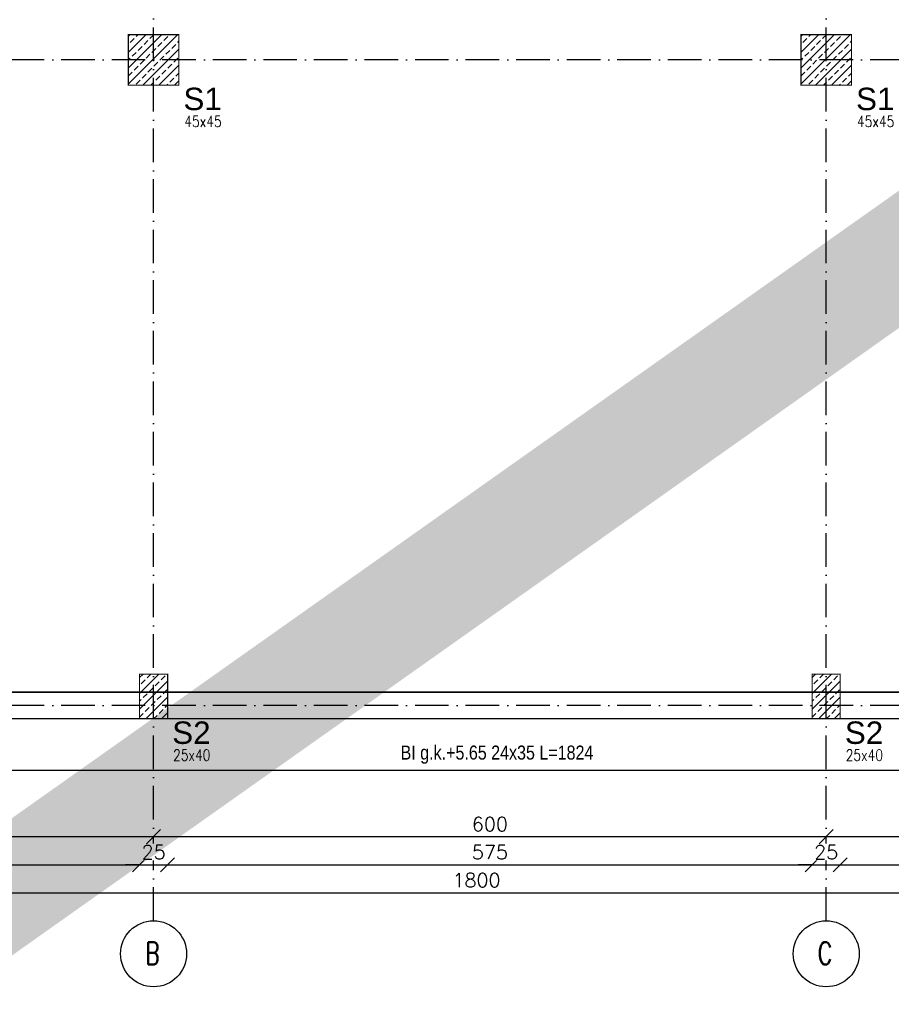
# Model space of a CAD drawing. Header units: millimetres. Extents: x -175722 to -110961, y 52375 to 104640.
# Tile 42 of 181: x -152307 to -151530, y 74726 to 75604. Entities that reach past the tile are written whole.
import ezdxf

# ---------------------------------------------------------------- set-up
doc = ezdxf.new("R2010")
doc.units = ezdxf.units.MM
doc.linetypes.add('ACAD_ISO10W100', pattern=[18, 12, -3, 0, -3])
for name, color, linetype in [('_R - RAMKI', 7, 'Continuous'), ('AS_Balustrady', 53, 'Continuous'), ('H', 8, 'Continuous'), ('OSIE', 4, 'ACAD_ISO10W100')]:
    doc.layers.add(name, color=color, linetype=linetype)
doc.layers.add('A_KONSTRUKCJA', color=170, linetype='Continuous', lineweight=30)
doc.styles.add('Arial', font='arial.ttf', dxfattribs={"height": 90})
doc.styles.add('e-cad_3', font='simplex.shx', dxfattribs={"width": 0.8})
doc.styles.add('ROMANS', font='romans')
doc.styles.add('TAB_Arial_bold', font='arialbd.ttf')
doc.styles.add('Technic', font='technic_.ttf')
doc.dimstyles.new('Architektoniczny200', dxfattribs={"dimscale": 5, "dimtxt": 2.5, "dimasz": 1.5, "dimexe": 1, "dimexo": 2, "dimgap": 0, "dimtad": 0, "dimdec": 1, "dimzin": 9, "dimtxsty": 'Technic', "dimblk": 'Architectural', "dimcen": 1, "dimclrt": 7, "dimaunit": 1, "dimadec": 0, "dimazin": 0, "dimtfac": 1, "dimtdec": 1, "dimtix": 1, "dimtmove": 2, "dimatfit": 3, "dimldrblk": 'DOT', "dimfxl": 0, "dimtvp": 0.769231, "dimtolj": 1, "dimarcsym": 0})
doc.dimstyles.new('AS_DIM_STYLE1', dxfattribs={"dimscale": 5, "dimtxt": 2.5, "dimasz": 1, "dimexe": 1.25, "dimexo": 2, "dimgap": 1, "dimtad": 1, "dimdec": 0, "dimdsep": 46, "dimtxsty": 'ROMANS', "dimblk": 'OBLIQUE', "dimcen": 0, "dimdle": 1, "dimclrd": 8, "dimclre": 8, "dimclrt": 9, "dimadec": 0, "dimazin": 0, "dimtfac": 1, "dimtdec": 0, "dimtmove": 1, "dimatfit": 3, "dimldrblk": 'CLOSEDBLANK', "dimfxl": 0, "dimtolj": 1, "dimtzin": 0, "dimarcsym": 0})

# ---------------------------------------------------------------- blocks, each defined once
blk = doc.blocks.new('_Oblique')
at = {"color": 0, "linetype": 'ByBlock', "lineweight": -2}
blk.add_line((-0.5, -0.5), (0.5, 0.5), dxfattribs=at)
blk = doc.blocks.new('*D161')
at = {"layer": '_R - RAMKI', "color": 8, "lineweight": -2, "transparency": 16777216}
blk.add_line((-152812.17, 74825.6), (-150987.17, 74825.6), dxfattribs=at)
at = {"layer": 'Defpoints', "color": 0, "transparency": 16777216}
for p in [(-152799.67, 74980.6), (-150999.67, 74980.59), (-150999.67, 74825.6)]:
    blk.add_point(p, dxfattribs=at)
at = {"layer": '_R - RAMKI', "color": 8, "lineweight": -2, "transparency": 16777216, "xscale": 12.5, "yscale": 12.5, "zscale": 12.5, "rotation": 180}
blk.add_blockref('_Oblique', (-152799.67, 74825.6), dxfattribs=at)
at = {"layer": '_R - RAMKI', "color": 8, "lineweight": -2, "transparency": 16777216, "xscale": 12.5, "yscale": 12.5, "zscale": 12.5}
blk.add_blockref('_Oblique', (-150999.67, 74825.6), dxfattribs=at)
at = {"layer": '_R - RAMKI', "color": 9, "transparency": 16777216, "insert": (-151899.67, 74836.85), "char_height": 12.5, "attachment_point": 5, "style": 'ROMANS', "bg_fill": 3, "box_fill_scale": 1.1, "bg_fill_color": 256, "bg_fill_true_color": 13158600, "bg_fill_transparency": 0}
blk.add_mtext('\\A1;1800', dxfattribs=at)
blk = doc.blocks.new('_ClosedBlank')
at = {"color": 0, "linetype": 'ByBlock', "lineweight": -2}
for p, q in [((-1, 0.167), (0, 0)), ((-1, 0.167), (-1, -0.167)), ((0, 0), (-1, -0.167))]:
    blk.add_line(p, q, dxfattribs=at)
blk = doc.blocks.new('*D164')
at = {"layer": '_R - RAMKI', "color": 8, "lineweight": -2, "transparency": 16777216}
blk.add_line((-152772.17, 74850.6), (-152187.67, 74850.6), dxfattribs=at)
at = {"layer": 'Defpoints', "color": 0, "transparency": 16777216}
for p in [(-152759.67, 74980.6), (-152200.17, 74980.6), (-152200.17, 74850.6)]:
    blk.add_point(p, dxfattribs=at)
at = {"layer": '_R - RAMKI', "color": 8, "lineweight": -2, "transparency": 16777216, "xscale": 12.5, "yscale": 12.5, "zscale": 12.5, "rotation": 180}
blk.add_blockref('_Oblique', (-152759.67, 74850.6), dxfattribs=at)
at = {"layer": '_R - RAMKI', "color": 8, "lineweight": -2, "transparency": 16777216, "xscale": 12.5, "yscale": 12.5, "zscale": 12.5}
blk.add_blockref('_Oblique', (-152200.17, 74850.6), dxfattribs=at)
at = {"layer": '_R - RAMKI', "color": 9, "transparency": 16777216, "insert": (-152479.92, 74861.85), "char_height": 12.5, "attachment_point": 5, "style": 'ROMANS', "bg_fill": 3, "box_fill_scale": 1.1, "bg_fill_color": 256, "bg_fill_true_color": 13158600, "bg_fill_transparency": 0}
blk.add_mtext('\\A1;560', dxfattribs=at)
blk = doc.blocks.new('*D165')
at = {"layer": '_R - RAMKI', "color": 8, "lineweight": -2, "transparency": 16777216}
for p, q in [((-152200.17, 74850.6), (-152212.67, 74850.6)), ((-152200.17, 74850.6), (-152175.17, 74850.6)), ((-152175.17, 74850.6), (-152162.67, 74850.6))]:
    blk.add_line(p, q, dxfattribs=at)
at = {"layer": 'Defpoints', "color": 0, "transparency": 16777216}
for p in [(-152200.17, 74980.6), (-152175.17, 74980.6)]:
    blk.add_point(p, dxfattribs=at)
at = {"layer": '_R - RAMKI', "color": 8, "lineweight": -2, "transparency": 16777216, "xscale": 12.5, "yscale": 12.5, "zscale": 12.5}
blk.add_blockref('_Oblique', (-152200.17, 74850.6), dxfattribs=at)
at = {"layer": '_R - RAMKI', "color": 8, "lineweight": -2, "transparency": 16777216, "xscale": 12.5, "yscale": 12.5, "zscale": 12.5, "rotation": 180}
blk.add_blockref('_Oblique', (-152175.17, 74850.6), dxfattribs=at)
at = {"layer": '_R - RAMKI', "color": 9, "transparency": 16777216, "insert": (-152187.67, 74861.85), "char_height": 12.5, "attachment_point": 5, "style": 'ROMANS', "bg_fill": 3, "box_fill_scale": 1.1, "bg_fill_color": 256, "bg_fill_true_color": 13158600, "bg_fill_transparency": 0}
blk.add_mtext('\\A1;25', dxfattribs=at)
at = {"layer": 'Defpoints', "color": 0, "transparency": 16777216}
blk.add_point((-152175.17, 74850.6), dxfattribs=at)
blk = doc.blocks.new('*D166')
at = {"layer": '_R - RAMKI', "color": 8, "lineweight": -2, "transparency": 16777216}
blk.add_line((-152187.67, 74850.6), (-151587.67, 74850.6), dxfattribs=at)
at = {"layer": 'Defpoints', "color": 0, "transparency": 16777216}
for p in [(-152175.17, 74980.6), (-151600.17, 74980.6), (-151600.17, 74850.6)]:
    blk.add_point(p, dxfattribs=at)
at = {"layer": '_R - RAMKI', "color": 8, "lineweight": -2, "transparency": 16777216, "xscale": 12.5, "yscale": 12.5, "zscale": 12.5, "rotation": 180}
blk.add_blockref('_Oblique', (-152175.17, 74850.6), dxfattribs=at)
at = {"layer": '_R - RAMKI', "color": 8, "lineweight": -2, "transparency": 16777216, "xscale": 12.5, "yscale": 12.5, "zscale": 12.5}
blk.add_blockref('_Oblique', (-151600.17, 74850.6), dxfattribs=at)
at = {"layer": '_R - RAMKI', "color": 9, "transparency": 16777216, "insert": (-151887.67, 74861.85), "char_height": 12.5, "attachment_point": 5, "style": 'ROMANS', "bg_fill": 3, "box_fill_scale": 1.1, "bg_fill_color": 256, "bg_fill_true_color": 13158600, "bg_fill_transparency": 0}
blk.add_mtext('\\A1;575', dxfattribs=at)
blk = doc.blocks.new('*D167')
at = {"layer": '_R - RAMKI', "color": 8, "lineweight": -2, "transparency": 16777216}
for p, q in [((-151600.17, 74850.6), (-151612.67, 74850.6)), ((-151600.17, 74850.6), (-151575.17, 74850.6)), ((-151575.17, 74850.6), (-151562.67, 74850.6))]:
    blk.add_line(p, q, dxfattribs=at)
at = {"layer": 'Defpoints', "color": 0, "transparency": 16777216}
for p in [(-151600.17, 74980.6), (-151575.17, 74980.6)]:
    blk.add_point(p, dxfattribs=at)
at = {"layer": '_R - RAMKI', "color": 8, "lineweight": -2, "transparency": 16777216, "xscale": 12.5, "yscale": 12.5, "zscale": 12.5}
blk.add_blockref('_Oblique', (-151600.17, 74850.6), dxfattribs=at)
at = {"layer": '_R - RAMKI', "color": 8, "lineweight": -2, "transparency": 16777216, "xscale": 12.5, "yscale": 12.5, "zscale": 12.5, "rotation": 180}
blk.add_blockref('_Oblique', (-151575.17, 74850.6), dxfattribs=at)
at = {"layer": '_R - RAMKI', "color": 9, "transparency": 16777216, "insert": (-151587.67, 74861.85), "char_height": 12.5, "attachment_point": 5, "style": 'ROMANS', "bg_fill": 3, "box_fill_scale": 1.1, "bg_fill_color": 256, "bg_fill_true_color": 13158600, "bg_fill_transparency": 0}
blk.add_mtext('\\A1;25', dxfattribs=at)
at = {"layer": 'Defpoints', "color": 0, "transparency": 16777216}
blk.add_point((-151575.17, 74850.6), dxfattribs=at)
blk = doc.blocks.new('*D168')
at = {"layer": '_R - RAMKI', "color": 8, "lineweight": -2, "transparency": 16777216}
blk.add_line((-151587.67, 74850.6), (-150987.18, 74850.6), dxfattribs=at)
at = {"layer": 'Defpoints', "color": 0, "transparency": 16777216}
for p in [(-151575.17, 74980.6), (-150999.68, 74980.59), (-150999.68, 74850.6)]:
    blk.add_point(p, dxfattribs=at)
at = {"layer": '_R - RAMKI', "color": 8, "lineweight": -2, "transparency": 16777216, "xscale": 12.5, "yscale": 12.5, "zscale": 12.5, "rotation": 180}
blk.add_blockref('_Oblique', (-151575.17, 74850.6), dxfattribs=at)
at = {"layer": '_R - RAMKI', "color": 8, "lineweight": -2, "transparency": 16777216, "xscale": 12.5, "yscale": 12.5, "zscale": 12.5}
blk.add_blockref('_Oblique', (-150999.68, 74850.6), dxfattribs=at)
at = {"layer": '_R - RAMKI', "color": 9, "transparency": 16777216, "insert": (-151287.42, 74861.85), "char_height": 12.5, "attachment_point": 5, "style": 'ROMANS', "bg_fill": 3, "box_fill_scale": 1.1, "bg_fill_color": 256, "bg_fill_true_color": 13158600, "bg_fill_transparency": 0}
blk.add_mtext('\\A1;575', dxfattribs=at)
blk = doc.blocks.new('*D173')
at = {"layer": '_R - RAMKI', "color": 8, "lineweight": -2, "transparency": 16777216}
blk.add_line((-152800.17, 74875.6), (-152175.17, 74875.6), dxfattribs=at)
at = {"layer": 'Defpoints', "color": 0, "transparency": 16777216}
for p in [(-152787.67, 74992.6), (-152187.67, 74992.6), (-152187.67, 74875.6)]:
    blk.add_point(p, dxfattribs=at)
at = {"layer": '_R - RAMKI', "color": 8, "lineweight": -2, "transparency": 16777216, "xscale": 12.5, "yscale": 12.5, "zscale": 12.5, "rotation": 180}
blk.add_blockref('_Oblique', (-152787.67, 74875.6), dxfattribs=at)
at = {"layer": '_R - RAMKI', "color": 8, "lineweight": -2, "transparency": 16777216, "xscale": 12.5, "yscale": 12.5, "zscale": 12.5}
blk.add_blockref('_Oblique', (-152187.67, 74875.6), dxfattribs=at)
at = {"layer": '_R - RAMKI', "color": 9, "transparency": 16777216, "insert": (-152487.67, 74886.85), "char_height": 12.5, "attachment_point": 5, "style": 'ROMANS', "bg_fill": 3, "box_fill_scale": 1.1, "bg_fill_color": 256, "bg_fill_true_color": 13158600, "bg_fill_transparency": 0}
blk.add_mtext('\\A1;600', dxfattribs=at)
blk = doc.blocks.new('*D174')
at = {"layer": '_R - RAMKI', "color": 8, "lineweight": -2, "transparency": 16777216}
blk.add_line((-152200.17, 74875.6), (-151575.17, 74875.6), dxfattribs=at)
at = {"layer": 'Defpoints', "color": 0, "transparency": 16777216}
for p in [(-152187.67, 74992.6), (-151587.67, 74992.6), (-151587.67, 74875.6)]:
    blk.add_point(p, dxfattribs=at)
at = {"layer": '_R - RAMKI', "color": 8, "lineweight": -2, "transparency": 16777216, "xscale": 12.5, "yscale": 12.5, "zscale": 12.5, "rotation": 180}
blk.add_blockref('_Oblique', (-152187.67, 74875.6), dxfattribs=at)
at = {"layer": '_R - RAMKI', "color": 8, "lineweight": -2, "transparency": 16777216, "xscale": 12.5, "yscale": 12.5, "zscale": 12.5}
blk.add_blockref('_Oblique', (-151587.67, 74875.6), dxfattribs=at)
at = {"layer": '_R - RAMKI', "color": 9, "transparency": 16777216, "insert": (-151887.67, 74886.85), "char_height": 12.5, "attachment_point": 5, "style": 'ROMANS', "bg_fill": 3, "box_fill_scale": 1.1, "bg_fill_color": 256, "bg_fill_true_color": 13158600, "bg_fill_transparency": 0}
blk.add_mtext('\\A1;600', dxfattribs=at)
blk = doc.blocks.new('*D175')
at = {"layer": '_R - RAMKI', "color": 8, "lineweight": -2, "transparency": 16777216}
blk.add_line((-151600.17, 74875.6), (-150975.17, 74875.6), dxfattribs=at)
at = {"layer": 'Defpoints', "color": 0, "transparency": 16777216}
for p in [(-151587.67, 74992.6), (-150987.67, 74992.6), (-150987.67, 74875.6)]:
    blk.add_point(p, dxfattribs=at)
at = {"layer": '_R - RAMKI', "color": 8, "lineweight": -2, "transparency": 16777216, "xscale": 12.5, "yscale": 12.5, "zscale": 12.5, "rotation": 180}
blk.add_blockref('_Oblique', (-151587.67, 74875.6), dxfattribs=at)
at = {"layer": '_R - RAMKI', "color": 8, "lineweight": -2, "transparency": 16777216, "xscale": 12.5, "yscale": 12.5, "zscale": 12.5}
blk.add_blockref('_Oblique', (-150987.67, 74875.6), dxfattribs=at)
at = {"layer": '_R - RAMKI', "color": 9, "transparency": 16777216, "insert": (-151287.67, 74886.85), "char_height": 12.5, "attachment_point": 5, "style": 'ROMANS', "bg_fill": 3, "box_fill_scale": 1.1, "bg_fill_color": 256, "bg_fill_true_color": 13158600, "bg_fill_transparency": 0}
blk.add_mtext('\\A1;600', dxfattribs=at)
blk = doc.blocks.new('Architectural')
blk.add_line((-1, 0), (0, 0))
at = {"color": 7, "linetype": 'ByBlock', "const_width": 0.15}
blk.add_lwpolyline([(-0.5, -0.5), (0.5, 0.5)], dxfattribs=at)
blk = doc.blocks.new('*D183')
at = {"layer": 'AS_Balustrady', "color": 0, "linetype": 'Continuous', "lineweight": -2, "ltscale": 0.25, "transparency": 16777216}
for p, q in [((-152799.67, 74944.61), (-152799.67, 74929.61)), ((-150975.67, 74944.61), (-150975.67, 74929.61)), ((-150983.17, 74934.61), (-152792.17, 74934.61))]:
    blk.add_line(p, q, dxfattribs=at)
at = {"layer": 'Defpoints', "color": 0, "linetype": 'Continuous', "ltscale": 0.25, "transparency": 16777216}
for p in [(-152799.67, 75004.6), (-150975.67, 75004.6), (-152799.67, 74934.61)]:
    blk.add_point(p, dxfattribs=at)
at = {"layer": 'AS_Balustrady', "color": 0, "linetype": 'Continuous', "lineweight": -2, "ltscale": 0.25, "transparency": 16777216, "xscale": 7.5, "yscale": 7.5, "zscale": 7.5, "rotation": 180}
blk.add_blockref('Architectural', (-152799.67, 74934.61), dxfattribs=at)
at = {"layer": 'AS_Balustrady', "color": 0, "linetype": 'Continuous', "lineweight": -2, "ltscale": 0.25, "transparency": 16777216, "xscale": 7.5, "yscale": 7.5, "zscale": 7.5}
blk.add_blockref('Architectural', (-150975.67, 74934.61), dxfattribs=at)
at = {"layer": 'AS_Balustrady', "color": 7, "linetype": 'Continuous', "ltscale": 0.25, "transparency": 16777216, "insert": (-151881.38, 74948.71), "char_height": 12.5, "attachment_point": 5, "style": 'Technic'}
blk.add_mtext('\\A1;BI g.k.+5.65 24x35 L=1824', dxfattribs=at)
blk = doc.blocks.new('_Dot')
at = {"color": 0, "linetype": 'ByBlock', "lineweight": -2}
blk.add_line((-0.5, 0), (-1, 0), dxfattribs=at)
at = {"color": 0, "linetype": 'ByBlock', "const_width": 0.5}
blk.add_lwpolyline([(-0.25, 0, 1), (0.25, 0, 1)], format="xyb", close=True, dxfattribs=at)

msp = doc.modelspace()

# ---------------------------------------------------------------- hatches: boundary and pattern name
at = {"layer": 'AS_Balustrady', "linetype": 'Continuous', "ltscale": 0.25}
h = msp.add_hatch(dxfattribs=at)
h.set_pattern_fill('ANSI33', color=256, scale=40, style=0)
h.set_pattern_definition([(45, (-163529.377, 96782.931), (-7.071068, 7.071068), []), (45, (-163522.306, 96782.931), (-7.071068, 7.071068), [5, -2.5])])
h.paths.add_polyline_path([(-152210.17142, 75590.76605), (-152165.17142, 75590.76605), (-152165.17142, 75545.76605), (-152210.17142, 75545.76605)])
h = msp.add_hatch(dxfattribs=at)
h.set_pattern_fill('ANSI33', color=256, scale=40, style=0)
h.set_pattern_definition([(45, (-162929.377, 96782.931), (-7.071068, 7.071068), []), (45, (-162922.306, 96782.931), (-7.071068, 7.071068), [5, -2.5])])
h.paths.add_polyline_path([(-151610.17142, 75590.76605), (-151565.17142, 75590.76605), (-151565.17142, 75545.76605), (-151610.17142, 75545.76605)])
h = msp.add_hatch(dxfattribs=at)
h.set_pattern_fill('ANSI33', color=256, scale=40, style=0)
h.set_pattern_definition([(45, (-163531.877, 96212.764), (-7.071068, 7.071068), []), (45, (-163524.806, 96212.764), (-7.071068, 7.071068), [5, -2.5])])
h.paths.add_polyline_path([(-152200.17142, 75020.59938), (-152175.17142, 75020.59938), (-152175.17142, 74980.59938), (-152200.17142, 74980.59938)])
h = msp.add_hatch(dxfattribs=at)
h.set_pattern_fill('ANSI33', color=256, scale=40, style=0)
h.set_pattern_definition([(45, (-162931.877, 96212.764), (-7.071068, 7.071068), []), (45, (-162924.806, 96212.764), (-7.071068, 7.071068), [5, -2.5])])
h.paths.add_polyline_path([(-151600.17142, 75020.59938), (-151575.17142, 75020.59938), (-151575.17142, 74980.59938), (-151600.17142, 74980.59938)])

# ---------------------------------------------------------------- linework, layer by layer
at = {"color": 8}
msp.add_lwpolyline([(-150372.67142, 75130.09938), (-150348.67142, 75130.09938), (-150348.67142, 74980.59938), (-152799.67142, 74980.59938), (-152799.67142, 76516.03527), (-152775.67142, 76516.03527), (-152775.67142, 75004.59938), (-150999.67142, 75004.59938), (-150999.67142, 75358.59938), (-150975.67142, 75358.59938), (-150975.67142, 75004.59938), (-150372.67142, 75004.59938), (-150372.67142, 75130.09938)], dxfattribs=at)
at = {"layer": 'A_KONSTRUKCJA', "color": 1, "const_width": 1}
for points in [[(-150999.67142, 76731.59938), (-152799.67142, 76731.59938), (-152799.67142, 74980.59938), (-150999.67142, 74980.59938), (-150999.67142, 76731.59938)], [(-150999.67142, 76707.59938), (-152775.67142, 76707.59938), (-152775.67142, 75004.59938), (-150999.67142, 75004.59938)]]:
    msp.add_lwpolyline(points, dxfattribs=at)
at = {"layer": 'AS_Balustrady', "linetype": 'Continuous', "ltscale": 0.25, "const_width": 1}
for points in [[(-152210.17142, 75545.76605), (-152165.17142, 75545.76605), (-152165.17142, 75590.76605), (-152210.17142, 75590.76605)], [(-151610.17142, 75545.76605), (-151565.17142, 75545.76605), (-151565.17142, 75590.76605), (-151610.17142, 75590.76605)], [(-152200.17142, 74980.59938), (-152175.17142, 74980.59938), (-152175.17142, 75020.59938), (-152200.17142, 75020.59938)], [(-151600.17142, 74980.59938), (-151575.17142, 74980.59938), (-151575.17142, 75020.59938), (-151600.17142, 75020.59938)]]:
    msp.add_lwpolyline(points, close=True, dxfattribs=at)
at = {"layer": 'H', "color": 142, "linetype": 'ByBlock', "ltscale": 0.1}
for centre in [(-152187.67142, 74771.14492), (-151587.67142, 74771.14492)]:
    msp.add_circle(centre, 29.45441, dxfattribs=at)
at = {"layer": 'OSIE', "ltscale": 2.5}
for p, q in [((-152187.67142, 74800.59933), (-152187.67142, 76911.59943)), ((-151587.67142, 74800.59933), (-151587.67142, 76911.59943)), ((-150210.67142, 75568.26605), (-152979.67142, 75568.26605)), ((-150210.67142, 74992.59938), (-152979.67142, 74992.59938))]:
    msp.add_line(p, q, dxfattribs=at)

# ---------------------------------------------------------------- texts
at = {"layer": 'AS_Balustrady', "linetype": 'Continuous', "ltscale": 0.25, "style": 'Arial'}
for p in [(-152161.048, 75523.49463), (-151561.04805, 75523.49466)]:
    msp.add_text('S1', height=20, dxfattribs=at).set_placement(p)
at = {"layer": 'AS_Balustrady', "linetype": 'Continuous', "ltscale": 0.25, "style": 'e-cad_3', "width": 0.8}
for p in [(-152160.268, 75508.49463), (-151560.26806, 75508.49466)]:
    msp.add_text('45x45', height=10, dxfattribs=at).set_placement(p)
at = {"layer": 'H', "color": 142, "linetype": 'ByBlock', "ltscale": 0.1, "char_height": 20, "width": 32.7021847, "attachment_point": 3, "style": 'TAB_Arial_bold'}
for s, insert in [('{\\Fromans|c238;\\W0.7;B}', (-152182.4562, 74781.61937)), ('{\\Fromans|c238;\\W0.7;C}', (-151582.4562, 74781.61937))]:
    msp.add_mtext(s, dxfattribs=dict(at, insert=insert))

# ---------------------------------------------------------------- next in the draw order: dimensions: what is measured, and where the dimension line sits
at = {"layer": '_R - RAMKI'}
dim = msp.add_linear_dim(base=(-150999.67142, 74825.59933), p1=(-152799.67142, 74980.59938), p2=(-150999.67142, 74980.58758), dimstyle='AS_DIM_STYLE1', override={"dimscale": 12.5, "dimtxt": 1, "dimgap": 0.4, "dimse1": 1, "dimse2": 1, "dimtix": 1, "dimfxl": 10, "dimfxlon": 1}, dxfattribs=at)
dim.commit()
dim.dimension.update_dxf_attribs({"geometry": '*D161', "text_midpoint": (-151899.67142, 74836.84933)})

# ---------------------------------------------------------------- next in the draw order: dimensions: what is measured, and where the dimension line sits
dim = msp.add_linear_dim(base=(-152200.1714245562, 74850.5993323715), p1=(-152759.6714245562, 74980.5993814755), p2=(-152200.1714245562, 74980.5993814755), dimstyle='AS_DIM_STYLE1', override={"dimscale": 12.5, "dimtxt": 1, "dimgap": 0.4, "dimse1": 1, "dimse2": 1, "dimtix": 1, "dimfxl": 10, "dimfxlon": 1}, dxfattribs=at)
dim.commit()
dim.dimension.update_dxf_attribs({"geometry": '*D164', "text_midpoint": (-152479.9214245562, 74861.8493323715)})

# ---------------------------------------------------------------- next in the draw order: dimensions: what is measured, and where the dimension line sits
dim = msp.add_linear_dim(base=(-152175.17142, 74850.59933), p1=(-152200.17142, 74980.59938), p2=(-152175.17142, 74980.59938), dimstyle='AS_DIM_STYLE1', override={"dimscale": 12.5, "dimtxt": 1, "dimgap": 0.4, "dimse1": 1, "dimse2": 1, "dimtix": 1, "dimfxl": 10, "dimfxlon": 1}, dxfattribs=at)
dim.commit()
dim.dimension.update_dxf_attribs({"geometry": '*D165', "text_midpoint": (-152187.67142, 74861.84933)})

# ---------------------------------------------------------------- next in the draw order: dimensions: what is measured, and where the dimension line sits
dim = msp.add_linear_dim(base=(-151600.17142, 74850.59933), p1=(-152175.17142, 74980.59938), p2=(-151600.17142, 74980.59938), dimstyle='AS_DIM_STYLE1', override={"dimscale": 12.5, "dimtxt": 1, "dimgap": 0.4, "dimse1": 1, "dimse2": 1, "dimtix": 1, "dimfxl": 10, "dimfxlon": 1}, dxfattribs=at)
dim.commit()
dim.dimension.update_dxf_attribs({"geometry": '*D166', "text_midpoint": (-151887.67142, 74861.84933)})

# ---------------------------------------------------------------- next in the draw order: dimensions: what is measured, and where the dimension line sits
for base, p1, p2, picture, middle in [((-152187.67142, 74875.59933), (-152787.67142, 74992.59938), (-152187.67142, 74992.59938), '*D173', (-152487.67142, 74886.84933)), ((-151575.17142, 74850.59933), (-151600.17142, 74980.59938), (-151575.17142, 74980.59938), '*D167', (-151587.67142, 74861.84933))]:
    dim = msp.add_linear_dim(base=base, p1=p1, p2=p2, dimstyle='AS_DIM_STYLE1', override={"dimscale": 12.5, "dimtxt": 1, "dimgap": 0.4, "dimse1": 1, "dimse2": 1, "dimtix": 1, "dimfxl": 10, "dimfxlon": 1}, dxfattribs=at)
    dim.commit()
    dim.dimension.update_dxf_attribs({"geometry": picture, "text_midpoint": middle})

# ---------------------------------------------------------------- next in the draw order: dimensions: what is measured, and where the dimension line sits
dim = msp.add_linear_dim(base=(-150999.67816, 74850.59933), p1=(-151575.17142, 74980.59938), p2=(-150999.67816, 74980.58661), dimstyle='AS_DIM_STYLE1', override={"dimscale": 12.5, "dimtxt": 1, "dimgap": 0.4, "dimse1": 1, "dimse2": 1, "dimtix": 1, "dimfxl": 10, "dimfxlon": 1}, dxfattribs=at)
dim.commit()
dim.dimension.update_dxf_attribs({"geometry": '*D168', "text_midpoint": (-151287.42479, 74861.84933)})

# ---------------------------------------------------------------- next in the draw order: dimensions: what is measured, and where the dimension line sits
dim = msp.add_linear_dim(base=(-151587.67142, 74875.59933), p1=(-152187.67142, 74992.59938), p2=(-151587.67142, 74992.59938), dimstyle='AS_DIM_STYLE1', override={"dimscale": 12.5, "dimtxt": 1, "dimgap": 0.4, "dimse1": 1, "dimse2": 1, "dimtix": 1, "dimfxl": 10, "dimfxlon": 1}, dxfattribs=at)
dim.commit()
dim.dimension.update_dxf_attribs({"geometry": '*D174', "text_midpoint": (-151887.67142, 74886.84933)})

# ---------------------------------------------------------------- next in the draw order: texts
at = {"layer": 'AS_Balustrady', "linetype": 'Continuous', "ltscale": 0.25, "style": 'Arial'}
msp.add_text('S2', height=20, dxfattribs=at).set_placement((-152171.04805, 74958.32799))
at = {"layer": 'AS_Balustrady', "linetype": 'Continuous', "ltscale": 0.25, "style": 'e-cad_3', "width": 0.8}
msp.add_text('25x40', height=10, dxfattribs=at).set_placement((-152170.26806, 74943.32799))

# ---------------------------------------------------------------- next in the draw order: dimensions: what is measured, and where the dimension line sits
at = {"layer": '_R - RAMKI'}
dim = msp.add_linear_dim(base=(-150987.67142, 74875.59933), p1=(-151587.67142, 74992.59938), p2=(-150987.67142, 74992.59938), dimstyle='AS_DIM_STYLE1', override={"dimscale": 12.5, "dimtxt": 1, "dimgap": 0.4, "dimse1": 1, "dimse2": 1, "dimtix": 1, "dimfxl": 10, "dimfxlon": 1}, dxfattribs=at)
dim.commit()
dim.dimension.update_dxf_attribs({"geometry": '*D175', "text_midpoint": (-151287.67142, 74886.84933)})

# ---------------------------------------------------------------- next in the draw order: linework, layer by layer
at = {"const_width": 100}
msp.add_lwpolyline([(-148828.98814, 77295.70393), (-153159.65197, 74232.78634), (-153109.65197, 77075.05579), (-148909.65197, 77075.05579), (-148959.65197, 74232.78634), (-153208.68539, 76944.37101)], dxfattribs=at)

# ---------------------------------------------------------------- next in the draw order: texts
at = {"layer": 'AS_Balustrady', "linetype": 'Continuous', "ltscale": 0.25, "style": 'Arial'}
msp.add_text('S2', height=20, dxfattribs=at).set_placement((-151571.04805, 74958.32799))
at = {"layer": 'AS_Balustrady', "linetype": 'Continuous', "ltscale": 0.25, "style": 'e-cad_3', "width": 0.8}
msp.add_text('25x40', height=10, dxfattribs=at).set_placement((-151570.26806, 74943.32799))

# ---------------------------------------------------------------- next in the draw order: dimensions: what is measured, and where the dimension line sits
at = {"layer": 'AS_Balustrady', "linetype": 'Continuous', "ltscale": 0.25}
dim = msp.add_linear_dim(base=(-152799.67142, 74934.61119), p1=(-150975.67142, 75004.59938), p2=(-152799.67142, 75004.59938), text='BI g.k.+5.65 24x35 L=<>', dimstyle='Architektoniczny200', dxfattribs=at)
dim.commit()
dim.dimension.update_dxf_attribs({"geometry": '*D183', "text_midpoint": (-151881.38382, 74948.70722), "dimtype": 160})

doc.saveas('drawing.dxf')
